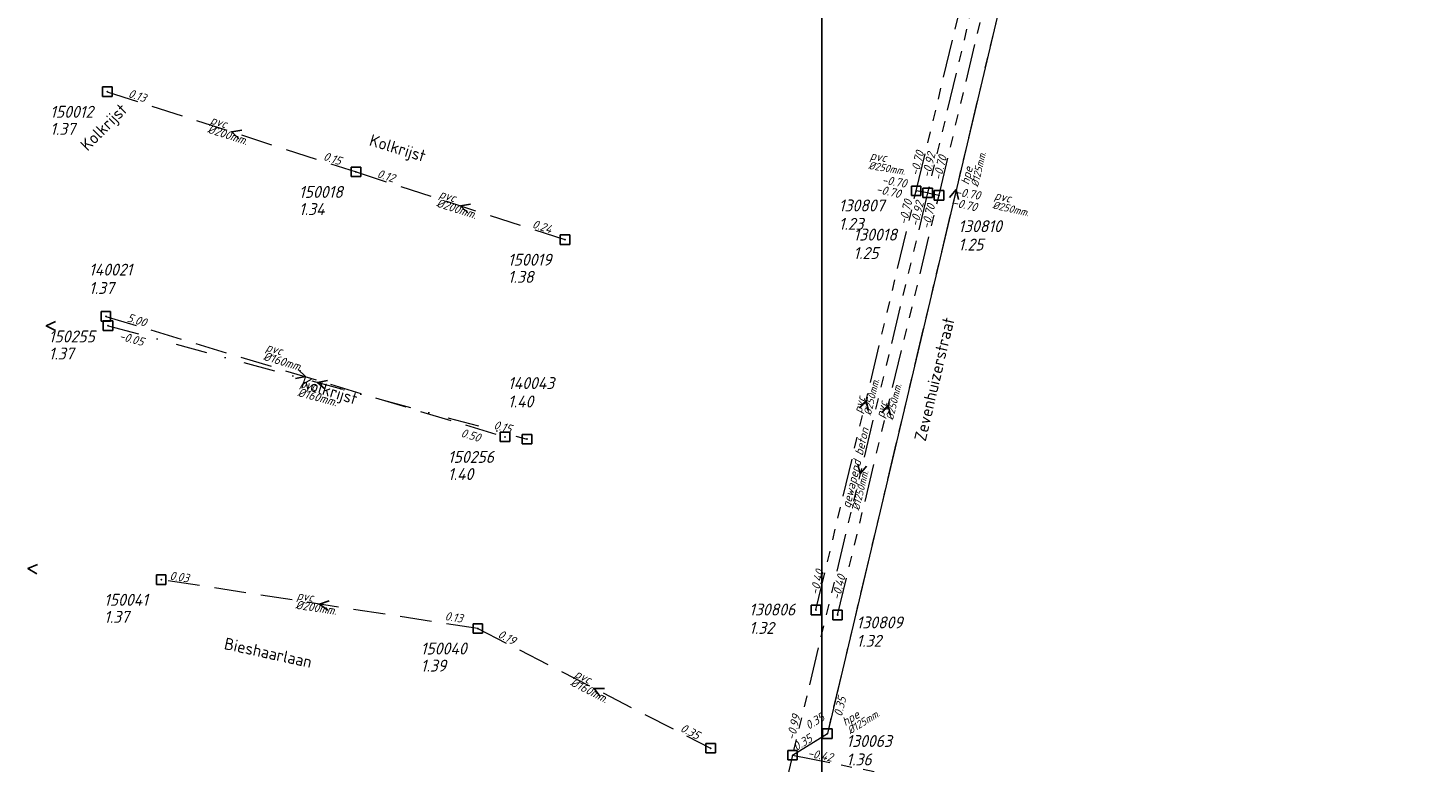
# Model space of a CAD drawing. Header units: metres. Extents: x 152202 to 157341, y 461610 to 468701.
# Tile 178 of 238: x 154400 to 154620, y 466948 to 467063. Entities that reach past the tile are written whole.
import ezdxf
from ezdxf.enums import TextEntityAlignment as Align
from ezdxf.lldxf.tags import DXFTag

# ---------------------------------------------------------------- set-up
doc = ezdxf.new("R2010")
doc.units = ezdxf.units.M
doc.header["$PDMODE"] = 64
doc.header["$PDSIZE"] = 1.5
for name, pattern in [('RI-GWA', [18.45, 6, -1.8, 1.75, -1.8, 1.75, -1.8, 1.75, -1.8]), ('RI-HWA', [7.4, 5, -2.4]), ('RI-VWA', [11, 5, -3, 0, -3])]:
    doc.linetypes.add(name, pattern=pattern)
doc.layers.get('0').update_dxf_attribs({"linetype": 'CONTINUOUS'})
doc.layers.get('DEFPOINTS').update_dxf_attribs({"linetype": 'CONTINUOUS'})
for name, color, linetype, lineweight in [('B-OI-RI-DRUK-G', 190, 'RI-PERS', 18), ('B-OI-RI-GWA-MATERIAAL-T18', 10, 'CONTINUOUS', 18), ('B-OI-RI-GWA-PUTDEKSELHOOGTE-T25', 10, 'CONTINUOUS', 25), ('B-OI-RI-GWA_BOB-T18', 10, 'CONTINUOUS', 18), ('B-OI-RI-GWA_DIAMETER-T18', 10, 'CONTINUOUS', 18), ('B-OI-RI-GWA_PUTNUMMER-T18', 10, 'CONTINUOUS', 18), ('B-OI-RI-GWA_RIOOLPUT-S', 10, 'CONTINUOUS', 25), ('B-OI-RI-GWA_TRANSPORTLEIDING-G', 10, 'RI-GWA', 18), ('B-OI-RI-HWA-BOB-T18', 150, 'CONTINUOUS', 18), ('B-OI-RI-HWA-MATERIAAL-T18', 150, 'CONTINUOUS', 18), ('B-OI-RI-HWA-PUTDEKSELHOOGTE-T25', 150, 'CONTINUOUS', 25), ('B-OI-RI-HWA-PUTNUMMER-T25', 150, 'CONTINUOUS', 25), ('B-OI-RI-HWA_DIAMETER-T18', 150, 'CONTINUOUS', 18), ('B-OI-RI-HWA_RIOOLPUT-S', 150, 'CONTINUOUS', 25), ('B-OI-RI-HWA_TRANSPORTLEIDING-G', 150, 'RI-HWA', 18), ('B-OI-RI-STROOMRICHTING-S', 252, 'CONTINUOUS', 25), ('B-OI-RI-VWA-BOB-T18', 34, 'CONTINUOUS', 18), ('B-OI-RI-VWA-DIAMETER-T18', 34, 'CONTINUOUS', 18), ('B-OI-RI-VWA-MATERIAAL-T18', 34, 'CONTINUOUS', 18), ('B-OI-RI-VWA_PUTDEKSELHOOGTE-T25', 34, 'CONTINUOUS', 25), ('B-OI-RI-VWA_PUTNUMMER-T25', 34, 'CONTINUOUS', 25), ('B-OI-RI-VWA_RIOOLPUT-S', 34, 'CONTINUOUS', 25), ('B-OI-RI-VWA_TRANSPORTLEIDING-G', 34, 'RI-VWA', 18), ('B-RO-OG-TOPOGRAFIE-T18', 2, 'CONTINUOUS', 18)]:
    doc.layers.add(name, color=color, linetype=linetype, lineweight=lineweight)
doc.styles.add('NLCS-ISO-M200-T18', font='NLCS-ISO.ttf', dxfattribs={"height": 360})
doc.styles.add('NLCS-ISO-M500-T18_CURSIEF', font='NLCS-ISO.ttf', dxfattribs={"oblique": 15, "height": 0.9})
doc.styles.add('NLCS-ISO-M750-T18_CURSIEF', font='NLCS-ISO.ttf', dxfattribs={"oblique": 15, "height": 1.35})
doc.styles.add('NLCS-ISO-M750-T25_CURSIEF', font='NLCS-ISO.ttf', dxfattribs={"oblique": 15, "height": 1.875})
tags = doc.linetypes.add('RI-PERS', pattern='A,7,-2,["P",Standard,S=1.8,R=0,X=-0.5,Y=-0.9],-2,7,-2,[102,NLCS.SHX,S=1,R=180,X=0,Y=0],-2', length=22).pattern_tags.tags
tags[6] = DXFTag(74, 10)

# ---------------------------------------------------------------- blocks, each defined once
blk = doc.blocks.new('ACMAP_ANN_TEMPLATE_hwa-diam')
at = {"style": 'NLCS-ISO-M750-T18_CURSIEF', "oblique": 15}
blk.add_attdef('hwa-diam', (-3.7, -1.3), '', height=1.35, dxfattribs=at)
blk = doc.blocks.new('ACMAP_ANN_TEMPLATE_hwa-materiaal')
at = {"style": 'NLCS-ISO-M750-T18_CURSIEF', "oblique": 15}
blk.add_attdef('hwa-mat', (-3.7, 0.2), '', height=1.35, dxfattribs=at)
blk = doc.blocks.new('ACMAP_ANN_TEMPLATE_hwa-nap-l')
at = {"style": 'NLCS-ISO-M750-T18_CURSIEF', "oblique": 15}
blk.add_attdef('hwa-nap-l', (3.3, 0.2), '', height=1.35, dxfattribs=at)
blk = doc.blocks.new('ACMAP_ANN_TEMPLATE_hwa-nap-r')
at = {"style": 'NLCS-ISO-M750-T18_CURSIEF', "oblique": 15}
blk.add_attdef('hwa-nap-r', (-5.6, 0.2), '', height=1.35, dxfattribs=at)
blk = doc.blocks.new('ACMAP_ANN_TEMPLATE_vwa-diam')
at = {"style": 'NLCS-ISO-M750-T18_CURSIEF', "oblique": 15}
blk.add_attdef('vwa-diam', (0.3, -1.3), '', height=1.35, dxfattribs=at)
blk = doc.blocks.new('ACMAP_ANN_TEMPLATE_vwa-materiaal')
at = {"style": 'NLCS-ISO-M750-T18_CURSIEF', "oblique": 15}
blk.add_attdef('vwa-mat', (0.3, 0.2), '', height=1.35, dxfattribs=at)
blk = doc.blocks.new('ACMAP_ANN_TEMPLATE_vwa-nap-l')
at = {"style": 'NLCS-ISO-M750-T18_CURSIEF', "oblique": 15}
blk.add_attdef('vwa-nap-l', (3.3, 0.2), '', height=1.35, dxfattribs=at)
blk = doc.blocks.new('ACMAP_ANN_TEMPLATE_vwa-nap-r')
at = {"style": 'NLCS-ISO-M750-T18_CURSIEF', "oblique": 15}
blk.add_attdef('vwa-nap-r', (-5.6, 0.2), '', height=1.35, dxfattribs=at)
blk = doc.blocks.new('ACMAP_ANN_TEMPLATE_gwa-diam')
at = {"style": 'NLCS-ISO-M500-T18_CURSIEF', "oblique": 15}
blk.add_attdef('gwa-diam', (-2.2, -1.3), '', height=1.2, dxfattribs=at)
blk = doc.blocks.new('ACMAP_ANN_TEMPLATE_gwa-materiaal')
at = {"style": 'NLCS-ISO-M750-T18_CURSIEF', "oblique": 15}
blk.add_attdef('gwa-mat', (-2.2, 0.2), '', height=1.35, dxfattribs=at)
blk = doc.blocks.new('ACMAP_ANN_TEMPLATE_gwa-nap-l')
at = {"style": 'NLCS-ISO-M750-T18_CURSIEF', "oblique": 15}
blk.add_attdef('gwa-nap-l', (2.3, 0.2), '', height=1.35, dxfattribs=at)
blk = doc.blocks.new('ACMAP_ANN_TEMPLATE_gwa-nap-r')
at = {"style": 'NLCS-ISO-M750-T18_CURSIEF', "oblique": 15}
blk.add_attdef('gwa-nap-r', (-5.6, 0.2), '', height=1.35, dxfattribs=at)
blk = doc.blocks.new('ACMAP_ANN_TEMPLATE_hwa-puth')
at = {"color": 0, "linetype": 'ByBlock', "style": 'NLCS-ISO-M750-T25_CURSIEF', "oblique": 15}
blk.add_attdef('hwa-puth', (-9, -6.8), '', height=1.88, dxfattribs=at)
blk = doc.blocks.new('ACMAP_ANN_TEMPLATE_hwa-putnr')
at = {"color": 0, "linetype": 'ByBlock', "style": 'NLCS-ISO-M750-T25_CURSIEF', "oblique": 15}
blk.add_attdef('hwa-putnr', (-9, -4.1), '', height=1.88, dxfattribs=at)
blk = doc.blocks.new('ACMAP_ANN_TEMPLATE_gwa-puth')
at = {"style": 'NLCS-ISO-M750-T25_CURSIEF', "oblique": 15}
blk.add_attdef('gwa-puth', (3, -5), '', height=1.88, dxfattribs=at)
blk = doc.blocks.new('ACMAP_ANN_TEMPLATE_gwa-putnr')
at = {"style": 'NLCS-ISO-M750-T25_CURSIEF', "oblique": 15}
blk.add_attdef('gwa-putnr', (3, -2.1), '', height=1.88, dxfattribs=at)
blk = doc.blocks.new('ACMAP_ANN_TEMPLATE_vwa-puth')
at = {"style": 'NLCS-ISO-M750-T25_CURSIEF', "oblique": 15}
blk.add_attdef('vwa-puth', (-3, 5), '', height=1.88, dxfattribs=at)
blk = doc.blocks.new('ACMAP_ANN_TEMPLATE_vwa-putnr')
at = {"style": 'NLCS-ISO-M750-T25_CURSIEF', "oblique": 15}
blk.add_attdef('vaw-putnr', (-3, 7.9), '', height=1.88, dxfattribs=at)

msp = doc.modelspace()

# ---------------------------------------------------------------- linework, layer by layer
at = {"layer": 'B-OI-RI-DRUK-G'}
for p in [(154566.1, 467123.7), (154520.01, 466948.7)]:
    msp.add_line(p, (154525.5, 466952.1), dxfattribs=at)
at = {"layer": 'B-OI-RI-GWA_RIOOLPUT-S', "transparency": 33554623}
for p in [(154539.5, 467037.7), (154541.3, 467037.4), (154543.1, 467037), (154523.7, 466971.6), (154527.1, 466970.8), (154525.5, 466952.1), (154520.01, 466948.7)]:
    msp.add_point(p, dxfattribs=at)
at = {"layer": 'B-OI-RI-GWA_TRANSPORTLEIDING-G', "transparency": 33554623}
for p, q in [((154562.905, 467128.064, 1.277), (154541.3, 467037.4)), ((154566.1, 467123.7), (154525.5, 466952.1)), ((154539.5, 467037.7), (154557.6, 467112.8)), ((154543.1, 467037), (154560.9, 467112)), ((154541.3, 467037.4), (154520.01, 466948.7)), ((154523.7, 466971.6), (154539.5, 467037.7)), ((154527.1, 466970.8), (154543.1, 467037)), ((154541.3, 467037.4), (154539.5, 467037.7)), ((154541.3, 467037.4), (154543.1, 467037)), ((154520.01, 466948.7), (154525.5, 466952.1)), ((154520.01, 466948.7), (154505.3, 466886.2)), ((154520.01, 466948.7), (154565, 466939.73))]:
    msp.add_line(p, q, dxfattribs=at)
at = {"layer": 'B-OI-RI-HWA_RIOOLPUT-S', "transparency": 33554623}
for p in [(154412.02, 467053.33), (154451.23, 467040.69), (154484.15, 467030), (154411.8, 467017.9), (154474.7, 466998.9), (154420.52, 466976.37), (154470.42, 466968.68), (154507.1, 466949.8)]:
    msp.add_point(p, dxfattribs=at)
at = {"layer": 'B-OI-RI-HWA_TRANSPORTLEIDING-G', "transparency": 33554623}
for p, q in [((154412.02, 467053.33), (154451.23, 467040.69)), ((154451.23, 467040.69), (154484.15, 467030)), ((154411.8, 467017.9), (154474.7, 466998.9)), ((154470.42, 466968.68), (154420.52, 466976.37)), ((154470.42, 466968.68), (154507.1, 466949.8))]:
    msp.add_line(p, q, dxfattribs=at)
at = {"layer": 'B-OI-RI-STROOMRICHTING-S', "transparency": 33554623}
for points in [[(154433.22, 467047.25), (154431.63, 467047.01), (154432.77, 467045.88)], [(154544.77, 467036.66), (154545.8, 467037.9), (154546.17, 467036.33)], [(154469.28, 467035.59), (154467.69, 467035.34), (154468.84, 467034.22)], [(154403.84, 467017.12), (154402.4, 467016.39), (154403.84, 467015.68)], [(154442.08, 467009.51), (154443.25, 467008.4), (154441.66, 467008.13)], [(154446.73, 467007.81), (154445.16, 467007.49), (154446.36, 467006.42)], [(154530.56, 467003.42), (154531.6, 467004.65), (154531.97, 467003.08)], [(154534.06, 467002.67), (154535.1, 467003.9), (154535.46, 467002.33)], [(154530.29, 466994.62), (154530.65, 466993.05), (154531.69, 466994.28)], [(154401.03, 466978.75), (154399.53, 466978.15), (154400.9, 466977.31)], [(154447, 466973.02), (154445.47, 466972.53), (154446.78, 466971.59)], [(154490.37, 466959.22), (154488.76, 466959.24), (154489.71, 466957.94)]]:
    msp.add_lwpolyline(points, dxfattribs=at)
at = {"layer": 'B-OI-RI-VWA_RIOOLPUT-S', "transparency": 33554623}
for p in [(154412.14, 467016.44), (154478.17, 466998.55)]:
    msp.add_point(p, dxfattribs=at)
at = {"layer": 'B-OI-RI-VWA_TRANSPORTLEIDING-G', "transparency": 33554623}
msp.add_line((154412.14, 467016.44), (154478.17, 466998.55), dxfattribs=at)
at = {"layer": 'DEFPOINTS', "flags": 128}
msp.add_lwpolyline([(154889.054, 467163.024), (154832.154, 467162.726), (154674.654, 467162.726), (154524.654, 467162.726), (154524.654, 466985.725), (154524.654, 466897.05), (154889.054, 466897.05)], close=True, dxfattribs=at)

# ---------------------------------------------------------------- block references
at = {"layer": 'B-OI-RI-GWA-MATERIAAL-T18', "transparency": 33554623}
ref = msp.add_blockref('ACMAP_ANN_TEMPLATE_gwa-materiaal', (154534.292, 467042.089), dxfattribs=dict(at, rotation=350.5376777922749))
ref.add_attrib('gwa-mat', 'pvc', (154532.155, 467042.648), dxfattribs={"layer": '0', "color": 0, "linetype": 'ByBlock', "height": 1.35, "rotation": 350.53768, "style": 'NLCS-ISO-M750-T18_CURSIEF', "oblique": 15})
ref = msp.add_blockref('ACMAP_ANN_TEMPLATE_gwa-materiaal', (154548.487, 467040.669), dxfattribs=dict(at, rotation=76.68878134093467))
ref.add_attrib('gwa-mat', 'hpe', (154547.786, 467038.575), dxfattribs={"layer": '0', "color": 0, "linetype": 'ByBlock', "height": 1.35, "rotation": 76.68878, "style": 'NLCS-ISO-M750-T18_CURSIEF', "oblique": 15})
ref = msp.add_blockref('ACMAP_ANN_TEMPLATE_gwa-materiaal', (154553.868, 467035.722), dxfattribs=dict(at, rotation=347.47119229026))
ref.add_attrib('gwa-mat', 'pvc', (154551.764, 467036.394), dxfattribs={"layer": '0', "color": 0, "linetype": 'ByBlock', "height": 1.35, "rotation": 347.47119, "style": 'NLCS-ISO-M750-T18_CURSIEF', "oblique": 15})
ref = msp.add_blockref('ACMAP_ANN_TEMPLATE_gwa-materiaal', (154531.6, 467004.65), dxfattribs=dict(at, rotation=76.5567323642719))
ref.add_attrib('gwa-mat', 'pvc', (154530.894, 467002.557), dxfattribs={"layer": '0', "color": 0, "linetype": 'ByBlock', "height": 1.35, "rotation": 76.55673, "style": 'NLCS-ISO-M750-T18_CURSIEF', "oblique": 15})
ref = msp.add_blockref('ACMAP_ANN_TEMPLATE_gwa-materiaal', (154535.1, 467003.9), dxfattribs=dict(at, rotation=76.412645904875))
ref.add_attrib('gwa-mat', 'pvc', (154534.389, 467001.809), dxfattribs={"layer": '0', "color": 0, "linetype": 'ByBlock', "height": 1.35, "rotation": 76.41265, "style": 'NLCS-ISO-M750-T18_CURSIEF', "oblique": 15})
ref = msp.add_blockref('ACMAP_ANN_TEMPLATE_gwa-materiaal', (154529.771, 466989.659), dxfattribs=dict(at, rotation=76.50304518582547))
ref.add_attrib('gwa-mat', 'gewapend beton', (154529.064, 466987.566), dxfattribs={"layer": '0', "color": 0, "linetype": 'ByBlock', "height": 1.35, "rotation": 76.50305, "style": 'NLCS-ISO-M750-T18_CURSIEF', "oblique": 15})
ref = msp.add_blockref('ACMAP_ANN_TEMPLATE_gwa-materiaal', (154530.301, 466954.236), dxfattribs=dict(at, rotation=31.77025739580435))
ref.add_attrib('gwa-mat', 'hpe', (154528.325, 466953.248), dxfattribs={"layer": '0', "color": 0, "linetype": 'ByBlock', "height": 1.35, "rotation": 31.77026, "style": 'NLCS-ISO-M750-T18_CURSIEF', "oblique": 15})
at = {"layer": 'B-OI-RI-GWA-PUTDEKSELHOOGTE-T25', "transparency": 33554623}
ref = msp.add_blockref('ACMAP_ANN_TEMPLATE_gwa-puth', (154524.303, 467036.561), dxfattribs=at)
ref.add_attrib('gwa-puth', '1.23', (154527.303, 467031.561), dxfattribs={"layer": '0', "color": 0, "linetype": 'ByBlock', "height": 1.875, "style": 'NLCS-ISO-M750-T25_CURSIEF', "oblique": 15})
ref = msp.add_blockref('ACMAP_ANN_TEMPLATE_gwa-puth', (154543.142, 467033.289), dxfattribs=at)
ref.add_attrib('gwa-puth', '1.25', (154546.142, 467028.289), dxfattribs={"layer": '0', "color": 0, "linetype": 'ByBlock', "height": 1.875, "style": 'NLCS-ISO-M750-T25_CURSIEF', "oblique": 15})
ref = msp.add_blockref('ACMAP_ANN_TEMPLATE_gwa-puth', (154526.609, 467031.96), dxfattribs=at)
ref.add_attrib('gwa-puth', '1.25', (154529.609, 467026.96), dxfattribs={"layer": '0', "color": 0, "linetype": 'ByBlock', "height": 1.875, "style": 'NLCS-ISO-M750-T25_CURSIEF', "oblique": 15})
ref = msp.add_blockref('ACMAP_ANN_TEMPLATE_gwa-puth', (154510.176, 466972.832), dxfattribs=at)
ref.add_attrib('gwa-puth', '1.32', (154513.176, 466967.832), dxfattribs={"layer": '0', "color": 0, "linetype": 'ByBlock', "height": 1.875, "style": 'NLCS-ISO-M750-T25_CURSIEF', "oblique": 15})
ref = msp.add_blockref('ACMAP_ANN_TEMPLATE_gwa-puth', (154527.1, 466970.8), dxfattribs=at)
ref.add_attrib('gwa-puth', '1.32', (154530.1, 466965.8), dxfattribs={"layer": '0', "color": 0, "linetype": 'ByBlock', "height": 1.875, "style": 'NLCS-ISO-M750-T25_CURSIEF', "oblique": 15})
ref = msp.add_blockref('ACMAP_ANN_TEMPLATE_gwa-puth', (154525.5, 466952.1), dxfattribs=at)
ref.add_attrib('gwa-puth', '1.36', (154528.5, 466947.1), dxfattribs={"layer": '0', "color": 0, "linetype": 'ByBlock', "height": 1.875, "style": 'NLCS-ISO-M750-T25_CURSIEF', "oblique": 15})
at = {"layer": 'B-OI-RI-GWA_BOB-T18', "transparency": 33554623}
ref = msp.add_blockref('ACMAP_ANN_TEMPLATE_gwa-nap-l', (154539.5, 467037.7), dxfattribs=dict(at, rotation=76.44945480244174))
ref.add_attrib('gwa-nap-l', '-0.70', (154539.844, 467039.983), dxfattribs={"layer": '0', "color": 0, "linetype": 'ByBlock', "height": 1.35, "rotation": 76.44945, "style": 'NLCS-ISO-M750-T18_CURSIEF', "oblique": 15})
ref = msp.add_blockref('ACMAP_ANN_TEMPLATE_gwa-nap-l', (154541.3, 467037.4), dxfattribs=dict(at, rotation=76.50304518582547))
ref.add_attrib('gwa-nap-l', '-0.92', (154541.642, 467039.683), dxfattribs={"layer": '0', "color": 0, "linetype": 'ByBlock', "height": 1.35, "rotation": 76.50305, "style": 'NLCS-ISO-M750-T18_CURSIEF', "oblique": 15})
ref = msp.add_blockref('ACMAP_ANN_TEMPLATE_gwa-nap-l', (154543.1, 467037), dxfattribs=dict(at, rotation=76.64882131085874))
ref.add_attrib('gwa-nap-l', '-0.70', (154543.437, 467039.284), dxfattribs={"layer": '0', "color": 0, "linetype": 'ByBlock', "height": 1.35, "rotation": 76.64882, "style": 'NLCS-ISO-M750-T18_CURSIEF', "oblique": 15})
ref = msp.add_blockref('ACMAP_ANN_TEMPLATE_gwa-nap-r', (154539.5, 467037.7), dxfattribs=dict(at, rotation=350.5376777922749))
ref.add_attrib('gwa-nap-r', '-0.70', (154534.009, 467038.818), dxfattribs={"layer": '0', "color": 0, "linetype": 'ByBlock', "height": 1.35, "rotation": 350.53768, "style": 'NLCS-ISO-M750-T18_CURSIEF', "oblique": 15})
ref = msp.add_blockref('ACMAP_ANN_TEMPLATE_gwa-nap-r', (154538.508, 467035.981), dxfattribs=dict(at, rotation=347.47119229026))
ref.add_attrib('gwa-nap-r', '-0.70', (154533.085, 467037.391), dxfattribs={"layer": '0', "color": 0, "linetype": 'ByBlock', "height": 1.35, "rotation": 347.47119, "style": 'NLCS-ISO-M750-T18_CURSIEF', "oblique": 15})
ref = msp.add_blockref('ACMAP_ANN_TEMPLATE_gwa-nap-r', (154539.5, 467037.7), dxfattribs=dict(at, rotation=76.5567323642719))
ref.add_attrib('gwa-nap-r', '-0.70', (154538.004, 467032.3), dxfattribs={"layer": '0', "color": 0, "linetype": 'ByBlock', "height": 1.35, "rotation": 76.55673, "style": 'NLCS-ISO-M750-T18_CURSIEF', "oblique": 15})
ref = msp.add_blockref('ACMAP_ANN_TEMPLATE_gwa-nap-l', (154542.814, 467035.599), dxfattribs=dict(at, rotation=347.47119229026))
ref.add_attrib('gwa-nap-l', '-0.70', (154545.102, 467035.295), dxfattribs={"layer": '0', "color": 0, "linetype": 'ByBlock', "height": 1.35, "rotation": 347.47119, "style": 'NLCS-ISO-M750-T18_CURSIEF', "oblique": 15})
ref = msp.add_blockref('ACMAP_ANN_TEMPLATE_gwa-nap-l', (154543.324, 467037.111), dxfattribs=dict(at, rotation=350.5376777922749))
ref.add_attrib('gwa-nap-l', '-0.70', (154545.626, 467036.93), dxfattribs={"layer": '0', "color": 0, "linetype": 'ByBlock', "height": 1.35, "rotation": 350.53768, "style": 'NLCS-ISO-M750-T18_CURSIEF', "oblique": 15})
ref = msp.add_blockref('ACMAP_ANN_TEMPLATE_gwa-nap-r', (154541.3, 467037.4), dxfattribs=dict(at, rotation=76.74528742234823))
ref.add_attrib('gwa-nap-r', '-0.92', (154539.821, 467031.995), dxfattribs={"layer": '0', "color": 0, "linetype": 'ByBlock', "height": 1.35, "rotation": 76.74529, "style": 'NLCS-ISO-M750-T18_CURSIEF', "oblique": 15})
ref = msp.add_blockref('ACMAP_ANN_TEMPLATE_gwa-nap-r', (154543.1, 467037), dxfattribs=dict(at, rotation=76.412645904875))
ref.add_attrib('gwa-nap-r', '-0.70', (154541.59, 467031.604), dxfattribs={"layer": '0', "color": 0, "linetype": 'ByBlock', "height": 1.35, "rotation": 76.41265, "style": 'NLCS-ISO-M750-T18_CURSIEF', "oblique": 15})
ref = msp.add_blockref('ACMAP_ANN_TEMPLATE_gwa-nap-l', (154523.7, 466971.6), dxfattribs=dict(at, rotation=76.5567323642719))
ref.add_attrib('gwa-nap-l', '-0.40', (154524.04, 466973.883), dxfattribs={"layer": '0', "color": 0, "linetype": 'ByBlock', "height": 1.35, "rotation": 76.55673, "style": 'NLCS-ISO-M750-T18_CURSIEF', "oblique": 15})
ref = msp.add_blockref('ACMAP_ANN_TEMPLATE_gwa-nap-l', (154527.1, 466970.8), dxfattribs=dict(at, rotation=76.412645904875))
ref.add_attrib('gwa-nap-l', '-0.40', (154527.446, 466973.083), dxfattribs={"layer": '0', "color": 0, "linetype": 'ByBlock', "height": 1.35, "rotation": 76.41265, "style": 'NLCS-ISO-M750-T18_CURSIEF', "oblique": 15})
ref = msp.add_blockref('ACMAP_ANN_TEMPLATE_gwa-nap-r', (154529.275, 466960.119), dxfattribs=dict(at, rotation=76.68878134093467))
ref.add_attrib('gwa-nap-r', '0.35', (154527.791, 466954.715), dxfattribs={"layer": '0', "color": 0, "linetype": 'ByBlock', "height": 1.35, "rotation": 76.68878, "style": 'NLCS-ISO-M750-T18_CURSIEF', "oblique": 15})
ref = msp.add_blockref('ACMAP_ANN_TEMPLATE_gwa-nap-l', (154520.01, 466948.7), dxfattribs=dict(at, rotation=76.755903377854))
ref.add_attrib('gwa-nap-l', '-0.99', (154520.342, 466950.985), dxfattribs={"layer": '0', "color": 0, "linetype": 'ByBlock', "height": 1.35, "rotation": 76.7559, "style": 'NLCS-ISO-M750-T18_CURSIEF', "oblique": 15})
ref = msp.add_blockref('ACMAP_ANN_TEMPLATE_gwa-nap-l', (154520.711, 466951.302), dxfattribs=dict(at, rotation=31.77025739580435))
ref.add_attrib('gwa-nap-l', '0.35', (154522.561, 466952.683), dxfattribs={"layer": '0', "color": 0, "linetype": 'ByBlock', "height": 1.35, "rotation": 31.77026, "style": 'NLCS-ISO-M750-T18_CURSIEF', "oblique": 15})
ref = msp.add_blockref('ACMAP_ANN_TEMPLATE_gwa-nap-r', (154525.5, 466952.1), dxfattribs=dict(at, rotation=31.77025739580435))
ref.add_attrib('gwa-nap-r', '0.35', (154520.634, 466949.322), dxfattribs={"layer": '0', "color": 0, "linetype": 'ByBlock', "height": 1.35, "rotation": 31.77026, "style": 'NLCS-ISO-M750-T18_CURSIEF', "oblique": 15})
ref = msp.add_blockref('ACMAP_ANN_TEMPLATE_gwa-nap-l', (154520.01, 466948.7), dxfattribs=dict(at, rotation=348.7243587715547))
ref.add_attrib('gwa-nap-l', '-0.42', (154522.305, 466948.446), dxfattribs={"layer": '0', "color": 0, "linetype": 'ByBlock', "height": 1.35, "rotation": 348.72436, "style": 'NLCS-ISO-M750-T18_CURSIEF', "oblique": 15})
at = {"layer": 'B-OI-RI-GWA_DIAMETER-T18', "transparency": 33554623}
ref = msp.add_blockref('ACMAP_ANN_TEMPLATE_gwa-diam', (154548.487, 467040.669), dxfattribs=dict(at, rotation=76.68878134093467))
ref.add_attrib('gwa-diam', '%%c125mm.', (154549.246, 467038.229), dxfattribs={"layer": '0', "color": 0, "linetype": 'ByBlock', "height": 1.2, "rotation": 76.68878, "style": 'NLCS-ISO-M500-T18_CURSIEF', "oblique": 15})
ref = msp.add_blockref('ACMAP_ANN_TEMPLATE_gwa-diam', (154534.292, 467042.089), dxfattribs=dict(at, rotation=350.5376777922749))
ref.add_attrib('gwa-diam', '%%c250mm.', (154531.908, 467041.168), dxfattribs={"layer": '0', "color": 0, "linetype": 'ByBlock', "height": 1.2, "rotation": 350.53768, "style": 'NLCS-ISO-M500-T18_CURSIEF', "oblique": 15})
ref = msp.add_blockref('ACMAP_ANN_TEMPLATE_gwa-diam', (154553.868, 467035.722), dxfattribs=dict(at, rotation=347.47119229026))
ref.add_attrib('gwa-diam', '%%c250mm.', (154551.439, 467034.93), dxfattribs={"layer": '0', "color": 0, "linetype": 'ByBlock', "height": 1.2, "rotation": 347.47119, "style": 'NLCS-ISO-M500-T18_CURSIEF', "oblique": 15})
ref = msp.add_blockref('ACMAP_ANN_TEMPLATE_gwa-diam', (154531.6, 467004.65), dxfattribs=dict(at, rotation=76.5567323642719))
ref.add_attrib('gwa-diam', '%%c250mm.', (154532.353, 467002.208), dxfattribs={"layer": '0', "color": 0, "linetype": 'ByBlock', "height": 1.2, "rotation": 76.55673, "style": 'NLCS-ISO-M500-T18_CURSIEF', "oblique": 15})
ref = msp.add_blockref('ACMAP_ANN_TEMPLATE_gwa-diam', (154535.1, 467003.9), dxfattribs=dict(at, rotation=76.412645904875))
ref.add_attrib('gwa-diam', '%%c250mm.', (154535.847, 467001.456), dxfattribs={"layer": '0', "color": 0, "linetype": 'ByBlock', "height": 1.2, "rotation": 76.41265, "style": 'NLCS-ISO-M500-T18_CURSIEF', "oblique": 15})
ref = msp.add_blockref('ACMAP_ANN_TEMPLATE_gwa-diam', (154529.771, 466989.659), dxfattribs=dict(at, rotation=76.50304518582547))
ref.add_attrib('gwa-diam', '%%c1250mm.', (154530.522, 466987.216), dxfattribs={"layer": '0', "color": 0, "linetype": 'ByBlock', "height": 1.2, "rotation": 76.50305, "style": 'NLCS-ISO-M500-T18_CURSIEF', "oblique": 15})
ref = msp.add_blockref('ACMAP_ANN_TEMPLATE_gwa-diam', (154530.301, 466954.236), dxfattribs=dict(at, rotation=31.77025739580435))
ref.add_attrib('gwa-diam', '%%c125mm.', (154529.115, 466951.972), dxfattribs={"layer": '0', "color": 0, "linetype": 'ByBlock', "height": 1.2, "rotation": 31.77026, "style": 'NLCS-ISO-M500-T18_CURSIEF', "oblique": 15})
at = {"layer": 'B-OI-RI-GWA_PUTNUMMER-T18', "transparency": 33554623}
ref = msp.add_blockref('ACMAP_ANN_TEMPLATE_gwa-putnr', (154524.303, 467036.561), dxfattribs=at)
ref.add_attrib('gwa-putnr', '130807', (154527.303, 467034.461), dxfattribs={"layer": '0', "color": 0, "linetype": 'ByBlock', "height": 1.875, "style": 'NLCS-ISO-M750-T25_CURSIEF', "oblique": 15})
ref = msp.add_blockref('ACMAP_ANN_TEMPLATE_gwa-putnr', (154543.142, 467033.289), dxfattribs=at)
ref.add_attrib('gwa-putnr', '130810', (154546.142, 467031.189), dxfattribs={"layer": '0', "color": 0, "linetype": 'ByBlock', "height": 1.875, "style": 'NLCS-ISO-M750-T25_CURSIEF', "oblique": 15})
ref = msp.add_blockref('ACMAP_ANN_TEMPLATE_gwa-putnr', (154526.609, 467031.96), dxfattribs=at)
ref.add_attrib('gwa-putnr', '130018', (154529.609, 467029.86), dxfattribs={"layer": '0', "color": 0, "linetype": 'ByBlock', "height": 1.875, "style": 'NLCS-ISO-M750-T25_CURSIEF', "oblique": 15})
ref = msp.add_blockref('ACMAP_ANN_TEMPLATE_gwa-putnr', (154510.176, 466972.832), dxfattribs=at)
ref.add_attrib('gwa-putnr', '130806', (154513.176, 466970.732), dxfattribs={"layer": '0', "color": 0, "linetype": 'ByBlock', "height": 1.875, "style": 'NLCS-ISO-M750-T25_CURSIEF', "oblique": 15})
ref = msp.add_blockref('ACMAP_ANN_TEMPLATE_gwa-putnr', (154527.1, 466970.8), dxfattribs=at)
ref.add_attrib('gwa-putnr', '130809', (154530.1, 466968.7), dxfattribs={"layer": '0', "color": 0, "linetype": 'ByBlock', "height": 1.875, "style": 'NLCS-ISO-M750-T25_CURSIEF', "oblique": 15})
ref = msp.add_blockref('ACMAP_ANN_TEMPLATE_gwa-putnr', (154525.5, 466952.1), dxfattribs=at)
ref.add_attrib('gwa-putnr', '130063', (154528.5, 466950), dxfattribs={"layer": '0', "color": 0, "linetype": 'ByBlock', "height": 1.875, "style": 'NLCS-ISO-M750-T25_CURSIEF', "oblique": 15})
at = {"layer": 'B-OI-RI-HWA-BOB-T18', "transparency": 33554623}
ref = msp.add_blockref('ACMAP_ANN_TEMPLATE_hwa-nap-l', (154412.02, 467053.33), dxfattribs=dict(at, rotation=342.1324046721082))
ref.add_attrib('hwa-nap-l', '0.13', (154415.222, 467052.508), dxfattribs={"layer": '0', "color": 0, "linetype": 'ByBlock', "height": 1.35, "rotation": 342.1324, "style": 'NLCS-ISO-M750-T18_CURSIEF', "oblique": 15})
ref = msp.add_blockref('ACMAP_ANN_TEMPLATE_hwa-nap-r', (154451.23, 467040.69), dxfattribs=dict(at, rotation=342.1324046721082))
ref.add_attrib('hwa-nap-r', '0.15', (154445.961, 467042.599), dxfattribs={"layer": '0', "color": 0, "linetype": 'ByBlock', "height": 1.35, "rotation": 342.1324, "style": 'NLCS-ISO-M750-T18_CURSIEF', "oblique": 15})
ref = msp.add_blockref('ACMAP_ANN_TEMPLATE_hwa-nap-l', (154451.23, 467040.69), dxfattribs=dict(at, rotation=342.0100071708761))
ref.add_attrib('hwa-nap-l', '0.12', (154454.43, 467039.861), dxfattribs={"layer": '0', "color": 0, "linetype": 'ByBlock', "height": 1.35, "rotation": 342.01001, "style": 'NLCS-ISO-M750-T18_CURSIEF', "oblique": 15})
ref = msp.add_blockref('ACMAP_ANN_TEMPLATE_hwa-nap-r', (154484.15, 467030), dxfattribs=dict(at, rotation=342.0100071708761))
ref.add_attrib('hwa-nap-r', '0.24', (154478.886, 467031.92), dxfattribs={"layer": '0', "color": 0, "linetype": 'ByBlock', "height": 1.35, "rotation": 342.01001, "style": 'NLCS-ISO-M750-T18_CURSIEF', "oblique": 15})
ref = msp.add_blockref('ACMAP_ANN_TEMPLATE_hwa-nap-l', (154411.8, 467017.9), dxfattribs=dict(at, rotation=343.1921778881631))
ref.add_attrib('hwa-nap-l', '5.00', (154415.017, 467017.137), dxfattribs={"layer": '0', "color": 0, "linetype": 'ByBlock', "height": 1.35, "rotation": 343.19218, "style": 'NLCS-ISO-M750-T18_CURSIEF', "oblique": 15})
ref = msp.add_blockref('ACMAP_ANN_TEMPLATE_hwa-nap-r', (154472.954, 466997.156), dxfattribs=dict(at, rotation=343.1921778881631))
ref.add_attrib('hwa-nap-r', '0.50', (154467.651, 466998.967), dxfattribs={"layer": '0', "color": 0, "linetype": 'ByBlock', "height": 1.35, "rotation": 343.19218, "style": 'NLCS-ISO-M750-T18_CURSIEF', "oblique": 15})
ref = msp.add_blockref('ACMAP_ANN_TEMPLATE_hwa-nap-r', (154427.29, 466975.345), dxfattribs=dict(at, rotation=351.2391704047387))
ref.add_attrib('hwa-nap-r', '0.03', (154421.785, 466976.396), dxfattribs={"layer": '0', "color": 0, "linetype": 'ByBlock', "height": 1.35, "rotation": 351.23917, "style": 'NLCS-ISO-M750-T18_CURSIEF', "oblique": 15})
ref = msp.add_blockref('ACMAP_ANN_TEMPLATE_hwa-nap-l', (154461.873, 466970.319), dxfattribs=dict(at, rotation=351.2391704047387))
ref.add_attrib('hwa-nap-l', '0.13', (154465.165, 466970.014), dxfattribs={"layer": '0', "color": 0, "linetype": 'ByBlock', "height": 1.35, "rotation": 351.23917, "style": 'NLCS-ISO-M750-T18_CURSIEF', "oblique": 15})
ref = msp.add_blockref('ACMAP_ANN_TEMPLATE_hwa-nap-l', (154470.42, 466968.68), dxfattribs=dict(at, rotation=332.7641268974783))
ref.add_attrib('hwa-nap-l', '0.19', (154473.446, 466967.348), dxfattribs={"layer": '0', "color": 0, "linetype": 'ByBlock', "height": 1.35, "rotation": 332.76413, "style": 'NLCS-ISO-M750-T18_CURSIEF', "oblique": 15})
ref = msp.add_blockref('ACMAP_ANN_TEMPLATE_hwa-nap-r', (154507.1, 466949.8), dxfattribs=dict(at, rotation=332.7641268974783))
ref.add_attrib('hwa-nap-r', '0.35', (154502.212, 466952.541), dxfattribs={"layer": '0', "color": 0, "linetype": 'ByBlock', "height": 1.35, "rotation": 332.76413, "style": 'NLCS-ISO-M750-T18_CURSIEF', "oblique": 15})
at = {"layer": 'B-OI-RI-HWA-MATERIAAL-T18', "transparency": 33554623}
ref = msp.add_blockref('ACMAP_ANN_TEMPLATE_hwa-materiaal', (154431.625, 467047.01), dxfattribs=dict(at, rotation=342.1324046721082))
ref.add_attrib('hwa-mat', 'pvc', (154428.165, 467048.336), dxfattribs={"layer": '0', "color": 0, "linetype": 'ByBlock', "height": 1.35, "rotation": 342.1324, "style": 'NLCS-ISO-M750-T18_CURSIEF', "oblique": 15})
ref = msp.add_blockref('ACMAP_ANN_TEMPLATE_hwa-materiaal', (154467.69, 467035.345), dxfattribs=dict(at, rotation=342.0100071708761))
ref.add_attrib('hwa-mat', 'pvc', (154464.233, 467036.678), dxfattribs={"layer": '0', "color": 0, "linetype": 'ByBlock', "height": 1.35, "rotation": 342.01001, "style": 'NLCS-ISO-M750-T18_CURSIEF', "oblique": 15})
ref = msp.add_blockref('ACMAP_ANN_TEMPLATE_hwa-materiaal', (154440.408, 467011.239), dxfattribs=dict(at, rotation=343.1921778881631))
ref.add_attrib('hwa-mat', 'pvc', (154436.924, 467012.501), dxfattribs={"layer": '0', "color": 0, "linetype": 'ByBlock', "height": 1.35, "rotation": 343.19218, "style": 'NLCS-ISO-M750-T18_CURSIEF', "oblique": 15})
ref = msp.add_blockref('ACMAP_ANN_TEMPLATE_hwa-materiaal', (154445.47, 466972.525), dxfattribs=dict(at, rotation=351.2391704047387))
ref.add_attrib('hwa-mat', 'pvc', (154441.844, 466973.286), dxfattribs={"layer": '0', "color": 0, "linetype": 'ByBlock', "height": 1.35, "rotation": 351.23917, "style": 'NLCS-ISO-M750-T18_CURSIEF', "oblique": 15})
ref = msp.add_blockref('ACMAP_ANN_TEMPLATE_hwa-materiaal', (154488.76, 466959.24), dxfattribs=dict(at, rotation=332.7641268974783))
ref.add_attrib('hwa-mat', 'pvc', (154485.562, 466961.111), dxfattribs={"layer": '0', "color": 0, "linetype": 'ByBlock', "height": 1.35, "rotation": 332.76413, "style": 'NLCS-ISO-M750-T18_CURSIEF', "oblique": 15})
at = {"layer": 'B-OI-RI-HWA-PUTDEKSELHOOGTE-T25', "transparency": 33554623}
for p, values in [((154412.02, 467053.33), {'hwa-puth': '1.37'}), ((154451.23, 467040.69), {'hwa-puth': '1.34'}), ((154484.15, 467030), {'hwa-puth': '1.38'}), ((154411.8, 467017.9), {'hwa-puth': '1.37'}), ((154474.7, 466998.9), {'hwa-puth': '1.40'}), ((154420.52, 466976.37), {'hwa-puth': '1.37'}), ((154470.42, 466968.68), {'hwa-puth': '1.39'})]:
    msp.add_blockref('ACMAP_ANN_TEMPLATE_hwa-puth', p, dxfattribs=at).add_auto_attribs(values)
at = {"layer": 'B-OI-RI-HWA-PUTNUMMER-T25', "transparency": 33554623}
for p, values in [((154412.02, 467053.33), {'hwa-putnr': '150012'}), ((154451.23, 467040.69), {'hwa-putnr': '150018'}), ((154484.15, 467030), {'hwa-putnr': '150019'}), ((154411.8, 467017.9), {'hwa-putnr': '150255'}), ((154474.7, 466998.9), {'hwa-putnr': '150256'}), ((154420.52, 466976.37), {'hwa-putnr': '150041'}), ((154470.42, 466968.68), {'hwa-putnr': '150040'})]:
    msp.add_blockref('ACMAP_ANN_TEMPLATE_hwa-putnr', p, dxfattribs=at).add_auto_attribs(values)
at = {"layer": 'B-OI-RI-HWA_DIAMETER-T18', "transparency": 33554623}
ref = msp.add_blockref('ACMAP_ANN_TEMPLATE_hwa-diam', (154431.625, 467047.01), dxfattribs=dict(at, rotation=342.1324046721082))
ref.add_attrib('hwa-diam', '%%c200mm.', (154427.705, 467046.908), dxfattribs={"layer": '0', "color": 0, "linetype": 'ByBlock', "height": 1.35, "rotation": 342.1324, "style": 'NLCS-ISO-M750-T18_CURSIEF', "oblique": 15})
ref = msp.add_blockref('ACMAP_ANN_TEMPLATE_hwa-diam', (154467.69, 467035.345), dxfattribs=dict(at, rotation=342.0100071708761))
ref.add_attrib('hwa-diam', '%%c200mm.', (154463.769, 467035.251), dxfattribs={"layer": '0', "color": 0, "linetype": 'ByBlock', "height": 1.35, "rotation": 342.01001, "style": 'NLCS-ISO-M750-T18_CURSIEF', "oblique": 15})
ref = msp.add_blockref('ACMAP_ANN_TEMPLATE_hwa-diam', (154440.408, 467011.239), dxfattribs=dict(at, rotation=343.1921778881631))
ref.add_attrib('hwa-diam', '%%c160mm.', (154436.49, 467011.065), dxfattribs={"layer": '0', "color": 0, "linetype": 'ByBlock', "height": 1.35, "rotation": 343.19218, "style": 'NLCS-ISO-M750-T18_CURSIEF', "oblique": 15})
ref = msp.add_blockref('ACMAP_ANN_TEMPLATE_hwa-diam', (154445.47, 466972.525), dxfattribs=dict(at, rotation=351.2391704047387))
ref.add_attrib('hwa-diam', '%%c200mm.', (154441.615, 466971.804), dxfattribs={"layer": '0', "color": 0, "linetype": 'ByBlock', "height": 1.35, "rotation": 351.23917, "style": 'NLCS-ISO-M750-T18_CURSIEF', "oblique": 15})
ref = msp.add_blockref('ACMAP_ANN_TEMPLATE_hwa-diam', (154488.76, 466959.24), dxfattribs=dict(at, rotation=332.7641268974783))
ref.add_attrib('hwa-diam', '%%c160mm.', (154484.875, 466959.777), dxfattribs={"layer": '0', "color": 0, "linetype": 'ByBlock', "height": 1.35, "rotation": 332.76413, "style": 'NLCS-ISO-M750-T18_CURSIEF', "oblique": 15})
at = {"layer": 'B-OI-RI-VWA-BOB-T18', "transparency": 33554623}
ref = msp.add_blockref('ACMAP_ANN_TEMPLATE_vwa-nap-l', (154410.528, 467014.914), dxfattribs=dict(at, rotation=344.8403741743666))
ref.add_attrib('vwa-nap-l', '-0.05', (154413.766, 467014.244), dxfattribs={"layer": '0', "color": 0, "linetype": 'ByBlock', "height": 1.35, "rotation": 344.84037, "style": 'NLCS-ISO-M750-T18_CURSIEF', "oblique": 15})
ref = msp.add_blockref('ACMAP_ANN_TEMPLATE_vwa-nap-r', (154478.17, 466998.55), dxfattribs=dict(at, rotation=344.8403741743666))
ref.add_attrib('vwa-nap-r', '0.15', (154472.817, 467000.207), dxfattribs={"layer": '0', "color": 0, "linetype": 'ByBlock', "height": 1.35, "rotation": 344.84037, "style": 'NLCS-ISO-M750-T18_CURSIEF', "oblique": 15})
at = {"layer": 'B-OI-RI-VWA-DIAMETER-T18', "transparency": 33554623}
ref = msp.add_blockref('ACMAP_ANN_TEMPLATE_vwa-diam', (154441.973, 467006.69), dxfattribs=dict(at, rotation=344.8403741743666))
ref.add_attrib('vwa-diam', '%%c160mm.', (154441.923, 467005.357), dxfattribs={"layer": '0', "color": 0, "linetype": 'ByBlock', "height": 1.35, "rotation": 344.84037, "style": 'NLCS-ISO-M750-T18_CURSIEF', "oblique": 15})
at = {"layer": 'B-OI-RI-VWA-MATERIAAL-T18', "transparency": 33554623}
ref = msp.add_blockref('ACMAP_ANN_TEMPLATE_vwa-materiaal', (154441.973, 467006.69), dxfattribs=dict(at, rotation=344.8403741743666))
ref.add_attrib('vwa-mat', 'pvc', (154442.315, 467006.804), dxfattribs={"layer": '0', "color": 0, "linetype": 'ByBlock', "height": 1.35, "rotation": 344.84037, "style": 'NLCS-ISO-M750-T18_CURSIEF', "oblique": 15})
at = {"layer": 'B-OI-RI-VWA_PUTDEKSELHOOGTE-T25', "transparency": 33554623}
ref = msp.add_blockref('ACMAP_ANN_TEMPLATE_vwa-puth', (154412.14, 467016.44), dxfattribs=at)
ref.add_attrib('vwa-puth', '1.37', (154409.14, 467021.44), dxfattribs={"layer": '0', "color": 0, "linetype": 'ByBlock', "height": 1.875, "style": 'NLCS-ISO-M750-T25_CURSIEF', "oblique": 15})
ref = msp.add_blockref('ACMAP_ANN_TEMPLATE_vwa-puth', (154478.17, 466998.55), dxfattribs=at)
ref.add_attrib('vwa-puth', '1.40', (154475.17, 467003.55), dxfattribs={"layer": '0', "color": 0, "linetype": 'ByBlock', "height": 1.875, "style": 'NLCS-ISO-M750-T25_CURSIEF', "oblique": 15})
at = {"layer": 'B-OI-RI-VWA_PUTNUMMER-T25', "transparency": 33554623}
ref = msp.add_blockref('ACMAP_ANN_TEMPLATE_vwa-putnr', (154412.14, 467016.44), dxfattribs=at)
ref.add_attrib('vaw-putnr', '140021', (154409.14, 467024.34), dxfattribs={"layer": '0', "color": 0, "linetype": 'ByBlock', "height": 1.875, "style": 'NLCS-ISO-M750-T25_CURSIEF', "oblique": 15})
ref = msp.add_blockref('ACMAP_ANN_TEMPLATE_vwa-putnr', (154478.17, 466998.55), dxfattribs=at)
ref.add_attrib('vaw-putnr', '140043', (154475.17, 467006.45), dxfattribs={"layer": '0', "color": 0, "linetype": 'ByBlock', "height": 1.875, "style": 'NLCS-ISO-M750-T25_CURSIEF', "oblique": 15})

# ---------------------------------------------------------------- texts
at = {"layer": 'B-RO-OG-TOPOGRAFIE-T18', "style": 'NLCS-ISO-M200-T18'}
for s, rotation, p in [('Kolkrijst', 45.3, (154411.667, 467047.563)), ('Kolkrijst', 343, (154457.718, 467044.19)), ('Zevenhuizerstraat', 76.7, (154542.36, 467008.004)), ('Kolkrijst', 343, (154446.953, 467005.909)), ('Bieshaarlaan', 347.6, (154437.378, 466964.864))]:
    msp.add_text(s, height=1.875, rotation=rotation, dxfattribs=at).set_placement(p, align=Align.MIDDLE)

doc.saveas('drawing.dxf')
